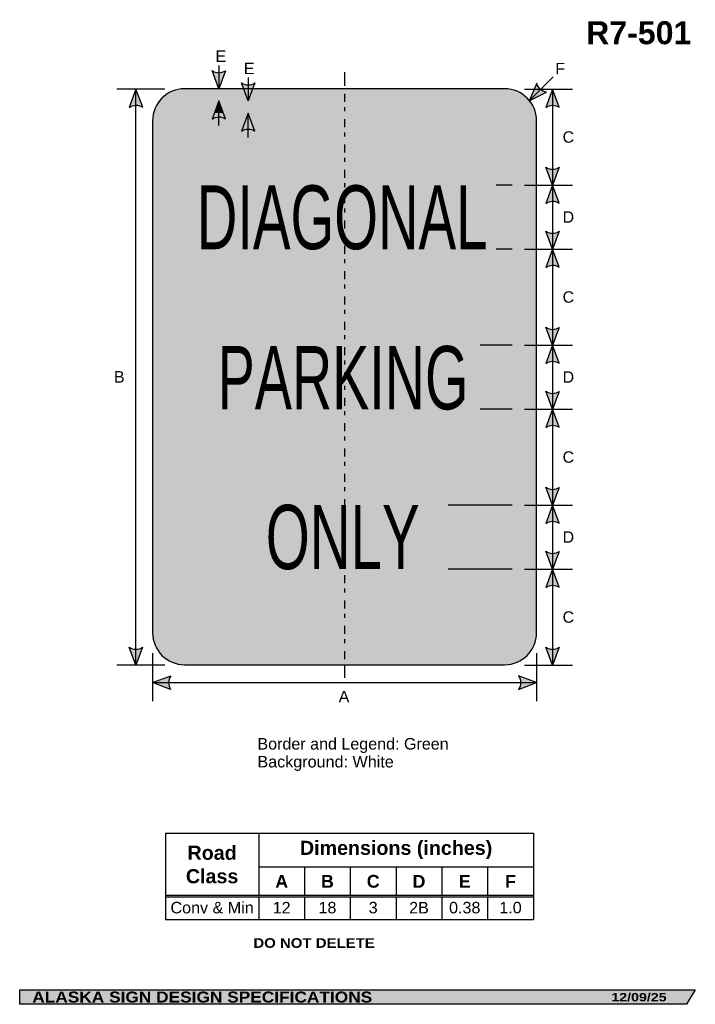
# Model space of a CAD drawing. Header units: feet. Extents: x 1.8 to 23, y 0.1 to 30.9.
import ezdxf
from ezdxf.enums import TextEntityAlignment as Align

# ---------------------------------------------------------------- set-up
doc = ezdxf.new("R2010")
doc.units = ezdxf.units.FT
doc.header["$MEASUREMENT"] = 0
doc.layers.add('Sign', color=7, linetype='Continuous')
doc.styles.add('ARIAL', font='arial.ttf')
doc.styles.add('ARIAL B', font='arialbd.ttf')
doc.styles.add('ARIAL BLACK B', font='ariblk.ttf')
doc.styles.add('ARIAL BLACK BI', font='ariblk.ttf')
doc.styles.add('FHWA SERIES B2000EX', font='txt')

# ---------------------------------------------------------------- blocks, each defined once
blk = doc.blocks.new('*T2')
at = {"color": 0, "linetype": 'ByBlock', "lineweight": -2, "transparency": 16777216}
for p, q in [((0, 0), (11.49857189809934, 0)), ((0, 0), (0, -2.694331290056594)), ((2.918571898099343, 0), (2.918571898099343, -1.942079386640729)), ((11.49857189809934, 0), (11.49857189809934, -2.694331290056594)), ((2.918571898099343, -1.049986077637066), (11.49857189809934, -1.049986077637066)), ((4.348571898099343, -1.049986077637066), (4.348571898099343, -1.942079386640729)), ((5.778571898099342, -1.049986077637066), (5.778571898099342, -1.942079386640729)), ((7.208571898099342, -1.049986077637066), (7.208571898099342, -1.942079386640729)), ((8.638571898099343, -1.049986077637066), (8.638571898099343, -1.942079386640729)), ((10.06857189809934, -1.049986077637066), (10.06857189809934, -1.942079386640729)), ((0, -1.942079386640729), (11.49857189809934, -1.942079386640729)), ((0, -1.987079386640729), (11.49857189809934, -1.987079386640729)), ((2.918571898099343, -1.987079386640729), (2.918571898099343, -2.694331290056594)), ((4.348571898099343, -1.987079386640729), (4.348571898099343, -2.694331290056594)), ((5.778571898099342, -1.987079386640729), (5.778571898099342, -2.694331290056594)), ((7.208571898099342, -1.987079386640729), (7.208571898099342, -2.694331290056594)), ((8.638571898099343, -1.987079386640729), (8.638571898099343, -2.694331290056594)), ((10.06857189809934, -1.987079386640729), (10.06857189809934, -2.694331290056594)), ((0, -2.694331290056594), (11.49857189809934, -2.694331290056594))]:
    blk.add_line(p, q, dxfattribs=at)
at = {"color": 18, "transparency": 16777216, "attachment_point": 5}
for s, insert, char_height, width, style in [('Road Class', (1.459285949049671, -0.9822896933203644), 0.4400000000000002, 2.798571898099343, 'ARIAL B'), ('Dimensions (inches)', (7.20857189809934, -0.5249930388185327), 0.4400000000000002, 8.459999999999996, 'ARIAL B'), ('A', (3.633571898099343, -1.507282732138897), 0.4, 1.309999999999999, 'ARIAL B'), ('B', (5.063571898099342, -1.507282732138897), 0.4, 1.309999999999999, 'ARIAL B'), ('C', (6.493571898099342, -1.507282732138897), 0.4, 1.309999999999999, 'ARIAL B'), ('D', (7.923571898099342, -1.507282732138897), 0.4, 1.309999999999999, 'ARIAL B'), ('E', (9.353571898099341, -1.507282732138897), 0.4, 1.309999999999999, 'ARIAL B'), ('F', (10.78357189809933, -1.507282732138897), 0.4, 1.309999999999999, 'ARIAL B'), ('Conv & Min', (1.459285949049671, -2.329455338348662), 0.36, 2.798571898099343, 'ARIAL'), ('12', (3.633571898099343, -2.329455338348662), 0.36, 1.309999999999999, 'ARIAL'), ('18', (5.063571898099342, -2.329455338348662), 0.36, 1.309999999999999, 'ARIAL'), ('3', (6.493571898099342, -2.329455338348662), 0.36, 1.309999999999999, 'ARIAL'), ('2B', (7.923571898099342, -2.329455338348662), 0.36, 1.309999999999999, 'ARIAL'), ('0.38', (9.353571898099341, -2.329455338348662), 0.36, 1.309999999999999, 'ARIAL'), ('1.0', (10.78357189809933, -2.329455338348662), 0.36, 1.309999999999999, 'ARIAL')]:
    blk.add_mtext(s, dxfattribs=dict(at, insert=insert, char_height=char_height, width=width, style=style))

msp = doc.modelspace()

# ---------------------------------------------------------------- hatches: boundary and pattern name
h = msp.add_hatch(color=256)
h.dxf.hatch_style = 1
edge = h.paths.add_edge_path()
edge.add_line((8.28328015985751, 29.2567450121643), (8.071636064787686, 28.6951499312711))
edge.add_line((8.071636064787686, 28.6951499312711), (7.861453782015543, 29.26149793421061))
edge.add_arc((8.075864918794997, 29.56956769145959), 0.3753386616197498, 235.1627615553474, 303.5461345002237)
h = msp.add_hatch(color=256)
h.dxf.hatch_style = 1
edge = h.paths.add_edge_path()
edge.add_line((5.692466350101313, 28.11792985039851), (5.480822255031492, 28.67952493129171))
edge.add_line((5.480822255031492, 28.67952493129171), (5.270639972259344, 28.11317692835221))
edge.add_arc((5.485051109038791, 27.80510717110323), 0.3753386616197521, 56.453865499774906, 124.8372384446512, ccw=False)
h = msp.add_hatch(color=256)
h.dxf.hatch_style = 1
edge = h.paths.add_edge_path()
edge.add_line((9.2015776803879, 28.87678229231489), (8.989933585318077, 28.31518721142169))
edge.add_line((8.989933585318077, 28.31518721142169), (8.779751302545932, 28.8815352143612))
edge.add_arc((8.994162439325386, 29.18960497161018), 0.3753386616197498, 235.1627615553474, 303.5461345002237)
h = msp.add_hatch(color=256)
h.dxf.hatch_style = 1
edge = h.paths.add_edge_path()
edge.add_line((18.00437863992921, 28.87292456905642), (17.77202621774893, 28.31957602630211))
edge.add_line((17.77202621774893, 28.31957602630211), (18.31399669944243, 28.58639928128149))
edge.add_arc((18.37005805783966, 28.95752760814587), 0.3753386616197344, 193.0266678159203, 261.4100407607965, ccw=False)
h = msp.add_hatch(color=256)
h.dxf.hatch_style = 1
edge = h.paths.add_edge_path()
edge.add_line((18.71083882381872, 28.11699767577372), (18.4991947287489, 28.67859275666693))
edge.add_line((18.4991947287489, 28.67859275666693), (18.28901244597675, 28.11224475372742))
edge.add_arc((18.5034235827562, 27.80417499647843), 0.3753386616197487, 56.45386549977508, 124.8372384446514, ccw=False)
h = msp.add_hatch(color=256)
h.dxf.hatch_style = 1
edge = h.paths.add_edge_path()
edge.add_line((8.283286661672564, 27.75342847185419), (8.071642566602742, 28.3150235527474))
edge.add_line((8.071642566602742, 28.3150235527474), (7.861460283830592, 27.74867554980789))
edge.add_arc((8.075871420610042, 27.4406057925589), 0.3753386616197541, 56.453865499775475, 124.83723844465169, ccw=False)
h = msp.add_hatch(color=256)
h.dxf.hatch_style = 1
edge = h.paths.add_edge_path()
edge.add_line((9.201584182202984, 27.37366030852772), (8.989940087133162, 27.93525538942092))
edge.add_line((8.989940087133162, 27.93525538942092), (8.779757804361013, 27.36890738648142))
edge.add_arc((8.994168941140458, 27.06083762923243), 0.3753386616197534, 56.45386549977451, 124.83723844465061, ccw=False)
h = msp.add_hatch(color=256)
h.dxf.hatch_style = 1
edge = h.paths.add_edge_path()
edge.add_line((18.71024271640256, 26.23953679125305), (18.49859862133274, 25.67794171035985))
edge.add_line((18.49859862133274, 25.67794171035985), (18.28841633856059, 26.24428971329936))
edge.add_arc((18.50282747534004, 26.55235947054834), 0.3753386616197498, 235.1627615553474, 303.5461345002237)
h = msp.add_hatch(color=256)
h.dxf.hatch_style = 1
edge = h.paths.add_edge_path()
edge.add_line((18.71083936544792, 25.11792983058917), (18.49919527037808, 25.67952491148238))
edge.add_line((18.49919527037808, 25.67952491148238), (18.28901298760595, 25.11317690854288))
edge.add_arc((18.50342412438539, 24.80510715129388), 0.3753386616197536, 56.45386549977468, 124.8372384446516, ccw=False)
h = msp.add_hatch(color=256)
h.dxf.hatch_style = 1
edge = h.paths.add_edge_path()
edge.add_line((18.71024307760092, 24.2395367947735), (18.4985989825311, 23.67794171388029))
edge.add_line((18.4985989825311, 23.67794171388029), (18.28841669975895, 24.24428971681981))
edge.add_arc((18.50282783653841, 24.5523594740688), 0.3753386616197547, 235.1627615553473, 303.5461345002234)
h = msp.add_hatch(color=256)
h.dxf.hatch_style = 1
edge = h.paths.add_edge_path()
edge.add_line((18.71083972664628, 23.11792983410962), (18.49919563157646, 23.67952491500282))
edge.add_line((18.49919563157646, 23.67952491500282), (18.28901334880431, 23.11317691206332))
edge.add_arc((18.50342448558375, 22.80510715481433), 0.3753386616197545, 56.45386549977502, 124.83723844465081, ccw=False)
h = msp.add_hatch(color=256)
h.dxf.hatch_style = 1
edge = h.paths.add_edge_path()
edge.add_line((18.71024361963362, 21.23823471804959), (18.4985995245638, 20.67663963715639))
edge.add_line((18.4985995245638, 20.67663963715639), (18.28841724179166, 21.2429876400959))
edge.add_arc((18.50282837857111, 21.55105739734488), 0.3753386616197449, 235.1627615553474, 303.546134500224)
h = msp.add_hatch(color=256)
h.dxf.hatch_style = 1
edge = h.paths.add_edge_path()
edge.add_line((18.71084026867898, 20.11662775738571), (18.49919617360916, 20.67822283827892))
edge.add_line((18.49919617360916, 20.67822283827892), (18.28901389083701, 20.11187483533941))
edge.add_arc((18.50342502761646, 19.80380507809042), 0.3753386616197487, 56.45386549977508, 124.8372384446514, ccw=False)
h = msp.add_hatch(color=256)
h.dxf.hatch_style = 1
edge = h.paths.add_edge_path()
edge.add_line((18.71024452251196, 19.23855880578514), (18.49860042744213, 18.67696372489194))
edge.add_line((18.49860042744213, 18.67696372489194), (18.28841814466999, 19.24331172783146))
edge.add_arc((18.50282928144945, 19.55138148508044), 0.3753386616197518, 235.1627615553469, 303.546134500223)
h = msp.add_hatch(color=256)
h.dxf.hatch_style = 1
edge = h.paths.add_edge_path()
edge.add_line((18.71084062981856, 18.11695328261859), (18.49919653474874, 18.67854836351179))
edge.add_line((18.49919653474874, 18.67854836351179), (18.28901425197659, 18.11220036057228))
edge.add_arc((18.50342538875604, 17.80413060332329), 0.3753386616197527, 56.453865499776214, 124.83723844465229, ccw=False)
h = msp.add_hatch(color=256)
h.dxf.hatch_style = 1
edge = h.paths.add_edge_path()
edge.add_line((18.71024452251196, 16.23888576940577), (18.49860042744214, 15.67729068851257))
edge.add_line((18.49860042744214, 15.67729068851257), (18.28841814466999, 16.24363869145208))
edge.add_arc((18.50282928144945, 16.55170844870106), 0.3753386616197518, 235.1627615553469, 303.5461345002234)
h = msp.add_hatch(color=256)
h.dxf.hatch_style = 1
edge = h.paths.add_edge_path()
edge.add_line((18.71084117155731, 15.11727880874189), (18.49919707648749, 15.67887388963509))
edge.add_line((18.49919707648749, 15.67887388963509), (18.28901479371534, 15.11252588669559))
edge.add_arc((18.50342593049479, 14.8044561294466), 0.3753386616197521, 56.453865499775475, 124.83723844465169, ccw=False)
h = msp.add_hatch(color=256)
h.dxf.hatch_style = 1
edge = h.paths.add_edge_path()
edge.add_line((18.7102448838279, 14.23823473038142), (18.49860078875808, 13.67663964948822))
edge.add_line((18.49860078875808, 13.67663964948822), (18.28841850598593, 14.24298765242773))
edge.add_arc((18.50282964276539, 14.55105740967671), 0.3753386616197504, 235.1627615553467, 303.546134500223)
h = msp.add_hatch(color=256)
h.dxf.hatch_style = 1
edge = h.paths.add_edge_path()
edge.add_line((18.71084153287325, 13.11662776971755), (18.49919743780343, 13.67822285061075))
edge.add_line((18.49919743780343, 13.67822285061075), (18.28901515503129, 13.11187484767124))
edge.add_arc((18.50342629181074, 12.80380509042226), 0.3753386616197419, 56.45386549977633, 124.8372384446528, ccw=False)
h = msp.add_hatch(color=256)
h.dxf.hatch_style = 1
edge = h.paths.add_edge_path()
edge.add_line((5.691869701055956, 11.24214097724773), (5.480225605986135, 10.68054589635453))
edge.add_line((5.480225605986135, 10.68054589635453), (5.27004332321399, 11.24689389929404))
edge.add_arc((5.484454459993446, 11.55496365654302), 0.3753386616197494, 235.162761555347, 303.5461345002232)
h = msp.add_hatch(color=256)
h.dxf.hatch_style = 1
edge = h.paths.add_edge_path()
edge.add_line((18.71084207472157, 11.23953681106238), (18.49919797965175, 10.67794173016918))
edge.add_line((18.49919797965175, 10.67794173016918), (18.2890156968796, 11.24428973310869))
edge.add_arc((18.50342683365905, 11.55235949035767), 0.3753386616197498, 235.1627615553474, 303.5461345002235)
h = msp.add_hatch(color=256)
h.dxf.hatch_style = 1
edge = h.paths.add_edge_path()
edge.add_line((6.564992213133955, 9.9258882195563), (6.003608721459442, 10.13809291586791))
edge.add_line((6.003608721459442, 10.13809291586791), (6.570166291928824, 10.34770964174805))
edge.add_arc((6.878021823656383, 10.13299102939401), 0.3753386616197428, 145.1055563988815, 213.4889293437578)
h = msp.add_hatch(color=256)
h.dxf.hatch_style = 1
edge = h.paths.add_edge_path()
edge.add_line((17.44038329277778, 9.925888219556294), (18.0017667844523, 10.13809291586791))
edge.add_line((18.0017667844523, 10.13809291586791), (17.43520921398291, 10.34770964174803))
edge.add_arc((17.12735368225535, 10.13299102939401), 0.375338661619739, -33.48892934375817, 34.89444360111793, ccw=False)
at = {"layer": 'Sign', "true_color": 0xffffff}
h = msp.add_hatch(color=7, dxfattribs=at)
edge = h.paths.add_edge_path(flags=0)
edge.add_spline(control_points=[(7.001766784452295, 28.69514993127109), (7.001766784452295, 28.69514993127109), (17.0017667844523, 28.69514993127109), (17.0017667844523, 28.69514993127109), (17.5536818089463, 28.69514993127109), (18.0017667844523, 28.24706495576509), (18.0017667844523, 27.69514993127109), (18.0017667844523, 27.69514993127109), (18.0017667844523, 11.69514993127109), (18.0017667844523, 11.69514993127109), (18.0017667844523, 11.14323490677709), (17.5536818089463, 10.69514993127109), (17.0017667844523, 10.69514993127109), (17.0017667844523, 10.69514993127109), (7.001766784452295, 10.69514993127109), (7.001766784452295, 10.69514993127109), (6.449851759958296, 10.69514993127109), (6.001766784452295, 11.14323490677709), (6.001766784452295, 11.69514993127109), (6.001766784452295, 11.69514993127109), (6.001766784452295, 27.69514993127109), (6.001766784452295, 27.69514993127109), (6.001766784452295, 28.24706495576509), (6.449851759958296, 28.69514993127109), (7.001766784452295, 28.69514993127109)], knot_values=[0, 0, 0, 0, 1, 1, 1, 2, 2, 2, 3, 3, 3, 4, 4, 4, 5, 5, 5, 6, 6, 6, 7, 7, 7, 8, 8, 8, 8], degree=3, periodic=0)
at = {"layer": 'Sign', "true_color": 0x00773b}
h = msp.add_hatch(color=116, dxfattribs=at)
edge = h.paths.add_edge_path(flags=0)
edge.add_spline(control_points=[(7.181766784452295, 28.31514993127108), (7.181766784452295, 28.31514993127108), (16.8217667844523, 28.31514993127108), (16.8217667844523, 28.31514993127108), (17.2632988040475, 28.31514993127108), (17.62176678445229, 27.95668195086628), (17.62176678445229, 27.51514993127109), (17.62176678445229, 27.51514993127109), (17.62176678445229, 11.87514993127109), (17.62176678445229, 11.87514993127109), (17.62176678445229, 11.43361791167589), (17.2632988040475, 11.07514993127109), (16.8217667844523, 11.07514993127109), (16.8217667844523, 11.07514993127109), (7.181766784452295, 11.07514993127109), (7.181766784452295, 11.07514993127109), (6.740234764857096, 11.07514993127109), (6.381766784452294, 11.43361791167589), (6.381766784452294, 11.87514993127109), (6.381766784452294, 11.87514993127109), (6.381766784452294, 27.51514993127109), (6.381766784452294, 27.51514993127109), (6.381766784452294, 27.95668195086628), (6.740234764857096, 28.31514993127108), (7.181766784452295, 28.31514993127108)], knot_values=[0, 0, 0, 0, 1, 1, 1, 2, 2, 2, 3, 3, 3, 4, 4, 4, 5, 5, 5, 6, 6, 6, 7, 7, 7, 8, 8, 8, 8], degree=3, periodic=0)
at = {"layer": 'Sign', "true_color": 0xffffff}
msp.add_hatch(color=7, dxfattribs=at).paths.add_polyline_path([(8.071642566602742, 28.3150235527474), (8.214798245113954, 27.93516166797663), (7.93067256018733, 27.93517192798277)])
h = msp.add_hatch(color=7, dxfattribs=at)
edge = h.paths.add_edge_path(flags=0)
edge.add_spline(control_points=[(7.361766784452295, 27.93514993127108), (7.361766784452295, 27.93514993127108), (16.6417667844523, 27.93514993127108), (16.6417667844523, 27.93514993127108), (16.9729157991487, 27.93514993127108), (17.2417667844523, 27.66629894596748), (17.2417667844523, 27.33514993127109), (17.2417667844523, 27.33514993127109), (17.2417667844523, 12.05514993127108), (17.2417667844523, 12.05514993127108), (17.2417667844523, 11.72400091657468), (16.9729157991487, 11.45514993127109), (16.6417667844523, 11.45514993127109), (16.6417667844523, 11.45514993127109), (7.361766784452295, 11.45514993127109), (7.361766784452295, 11.45514993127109), (7.030617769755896, 11.45514993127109), (6.761766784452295, 11.72400091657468), (6.761766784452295, 12.05514993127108), (6.761766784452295, 12.05514993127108), (6.761766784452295, 27.33514993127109), (6.761766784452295, 27.33514993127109), (6.761766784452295, 27.66629894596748), (7.030617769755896, 27.93514993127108), (7.361766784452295, 27.93514993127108)], knot_values=[0, 0, 0, 0, 1, 1, 1, 2, 2, 2, 3, 3, 3, 4, 4, 4, 5, 5, 5, 6, 6, 6, 7, 7, 7, 8, 8, 8, 8], degree=3, periodic=0)
at = {"layer": 'Sign', "true_color": 0x000000}
msp.add_hatch(color=18, dxfattribs=at).paths.add_polyline_path([(1.849843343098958, 0.5334339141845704), (22.96048863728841, 0.5334339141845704), (22.68751589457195, 0.0835787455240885), (1.850542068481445, 0.0835787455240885)], flags=0)

# ---------------------------------------------------------------- linework, layer by layer
for p, q in [((6.40232831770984, 5.432414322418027), (17.90090021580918, 5.432414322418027)), ((6.402328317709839, 3.49639172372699), (17.90090021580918, 3.49639172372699)), ((6.402328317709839, 3.438253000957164), (17.90090021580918, 3.438253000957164))]:
    msp.add_line(p, q)
for points in [[(8.28328015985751, 29.2567450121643), (8.071636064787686, 28.6951499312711), (7.861453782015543, 29.26149793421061, 0.307560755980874), (8.28328015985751, 29.2567450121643, 4.141293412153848)], [(5.692466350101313, 28.11792985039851), (5.480822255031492, 28.67952493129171), (5.270639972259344, 28.11317692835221, -0.307560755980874), (5.692466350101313, 28.11792985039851, -4.141293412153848)], [(9.2015776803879, 28.87678229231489), (8.989933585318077, 28.31518721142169), (8.779751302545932, 28.8815352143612, 0.307560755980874), (9.2015776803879, 28.87678229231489, 4.141293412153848)], [(18.00437863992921, 28.87292456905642), (17.77202621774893, 28.31957602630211), (18.31399669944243, 28.58639928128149, -0.307560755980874), (18.00437863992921, 28.87292456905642, -4.141293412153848)], [(18.71083882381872, 28.11699767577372), (18.4991947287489, 28.67859275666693), (18.28901244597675, 28.11224475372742, -0.307560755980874), (18.71083882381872, 28.11699767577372, -4.141293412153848)], [(8.283286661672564, 27.75342847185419), (8.071642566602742, 28.3150235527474), (7.861460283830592, 27.74867554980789, -0.307560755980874), (8.283286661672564, 27.75342847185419, -4.141293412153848)], [(9.201584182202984, 27.37366030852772), (8.989940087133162, 27.93525538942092), (8.779757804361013, 27.36890738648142, -0.307560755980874), (9.201584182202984, 27.37366030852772, -4.141293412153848)], [(18.71024271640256, 26.23953679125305), (18.49859862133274, 25.67794171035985), (18.28841633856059, 26.24428971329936, 0.307560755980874), (18.71024271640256, 26.23953679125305, 4.141293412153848)], [(18.71083936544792, 25.11792983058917), (18.49919527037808, 25.67952491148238), (18.28901298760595, 25.11317690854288, -0.307560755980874), (18.71083936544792, 25.11792983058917, -4.141293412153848)], [(18.71024307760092, 24.2395367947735), (18.4985989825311, 23.67794171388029), (18.28841669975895, 24.24428971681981, 0.307560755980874), (18.71024307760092, 24.2395367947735, 4.141293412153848)], [(18.71083972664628, 23.11792983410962), (18.49919563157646, 23.67952491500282), (18.28901334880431, 23.11317691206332, -0.307560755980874), (18.71083972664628, 23.11792983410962, -4.141293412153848)], [(18.71024361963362, 21.23823471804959), (18.4985995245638, 20.67663963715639), (18.28841724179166, 21.2429876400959, 0.307560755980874), (18.71024361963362, 21.23823471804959, 4.141293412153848)], [(18.71084026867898, 20.11662775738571), (18.49919617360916, 20.67822283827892), (18.28901389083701, 20.11187483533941, -0.307560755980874), (18.71084026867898, 20.11662775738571, -4.141293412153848)], [(18.71024452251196, 19.23855880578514), (18.49860042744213, 18.67696372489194), (18.28841814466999, 19.24331172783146, 0.307560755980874), (18.71024452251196, 19.23855880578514, 4.141293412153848)], [(18.71084062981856, 18.11695328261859), (18.49919653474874, 18.67854836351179), (18.28901425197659, 18.11220036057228, -0.307560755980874), (18.71084062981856, 18.11695328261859, -4.141293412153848)], [(18.71024452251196, 16.23888576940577), (18.49860042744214, 15.67729068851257), (18.28841814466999, 16.24363869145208, 0.307560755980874), (18.71024452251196, 16.23888576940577, 4.141293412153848)], [(18.71084117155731, 15.11727880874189), (18.49919707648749, 15.67887388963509), (18.28901479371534, 15.11252588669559, -0.307560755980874), (18.71084117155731, 15.11727880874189, -4.141293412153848)], [(18.7102448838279, 14.23823473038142), (18.49860078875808, 13.67663964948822), (18.28841850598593, 14.24298765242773, 0.307560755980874), (18.7102448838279, 14.23823473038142, 4.141293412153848)], [(18.71084153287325, 13.11662776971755), (18.49919743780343, 13.67822285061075), (18.28901515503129, 13.11187484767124, -0.307560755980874), (18.71084153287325, 13.11662776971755, -4.141293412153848)], [(5.691869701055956, 11.24214097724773), (5.480225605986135, 10.68054589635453), (5.27004332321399, 11.24689389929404, 0.307560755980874), (5.691869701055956, 11.24214097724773, 4.141293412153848)], [(18.71084207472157, 11.23953681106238), (18.49919797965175, 10.67794173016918), (18.2890156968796, 11.24428973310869, 0.307560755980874), (18.71084207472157, 11.23953681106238, 4.141293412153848)], [(6.564992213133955, 9.9258882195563), (6.003608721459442, 10.13809291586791), (6.570166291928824, 10.34770964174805, 0.307560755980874), (6.564992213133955, 9.9258882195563, 4.141293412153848)], [(17.44038329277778, 9.925888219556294), (18.0017667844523, 10.13809291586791), (17.43520921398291, 10.34770964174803, -0.307560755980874), (17.44038329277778, 9.925888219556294, -4.141293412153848)]]:
    msp.add_lwpolyline(points, format="xyb")
at = {"layer": 'Sign', "color": 18, "lineweight": -3, "true_color": 0x000000}
for p, q in [((8.071636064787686, 29.41650409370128), (8.071636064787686, 28.6951499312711)), ((8.989933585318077, 29.0467124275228), (8.989933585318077, 28.31518721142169)), ((17.77202621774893, 28.31957602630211), (18.51585859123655, 29.06340839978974)), ((6.381863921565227, 28.67952493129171), (4.881863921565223, 28.67952493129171)), ((5.480822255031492, 10.68212909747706), (5.480822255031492, 28.68212909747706)), ((17.62028847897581, 28.67952493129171), (19.12028847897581, 28.67952493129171)), ((18.4991947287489, 28.67859275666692), (18.49919797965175, 10.67794173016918)), ((8.071642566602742, 27.54996763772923), (8.071642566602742, 28.3150235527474)), ((8.989940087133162, 27.17171421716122), (8.989940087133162, 27.93525538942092)), ((17.24268431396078, 25.6801759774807), (16.74268431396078, 25.6801759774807)), ((17.62159056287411, 25.67952491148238), (19.12159056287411, 25.67952491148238)), ((17.24187094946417, 23.68017597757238), (16.74187094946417, 23.68017597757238)), ((17.62159056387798, 23.67952491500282), (19.12159056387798, 23.67952491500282)), ((17.24268431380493, 20.67887389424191), (16.24268431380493, 20.67887389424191)), ((17.62159056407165, 20.67822283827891), (19.12159056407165, 20.67822283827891)), ((17.24135011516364, 18.67887389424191), (16.24135011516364, 18.67887389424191)), ((17.62159056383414, 18.67854836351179), (19.12159056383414, 18.67854836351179)), ((17.24268431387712, 15.67887389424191), (15.24268431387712, 15.67887389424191)), ((17.62159056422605, 15.67887388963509), (19.12159056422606, 15.67887388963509)), ((17.24187094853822, 13.67887389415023), (15.24187094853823, 13.67887389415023)), ((17.6212650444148, 13.67822285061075), (19.1212650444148, 13.67822285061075)), ((6.001766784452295, 11.05996791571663), (6.001766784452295, 9.559967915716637)), ((18.0017667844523, 11.05996791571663), (18.0017667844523, 9.559967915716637)), ((6.381863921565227, 10.67952493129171), (4.881863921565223, 10.67952493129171)), ((17.62028847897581, 10.67952493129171), (19.12028847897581, 10.67952493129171)), ((6.003608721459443, 10.13809291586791), (18.00360872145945, 10.13809291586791))]:
    msp.add_line(p, q, dxfattribs=at)
at = {"layer": 'Sign'}
msp.add_line((22.18774604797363, 26.6409428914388), (22.18774604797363, 26.6409428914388), dxfattribs=at)
at = {"layer": 'Sign', "color": 250, "lineweight": -3, "true_color": 0x1f1a17}
msp.add_line((22.18774604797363, 26.6409428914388), (22.18774604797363, 26.6409428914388), dxfattribs=at)
at = {"layer": 'Sign', "color": 18, "lineweight": -3, "true_color": 0x000000}
for points in [[(12.0017667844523, 29.21270121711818), (12.0017667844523, 28.79048881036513)], [(12.0017667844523, 28.54048881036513), (12.0017667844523, 28.29048881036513)], [(12.0017667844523, 28.12382214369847), (12.0017667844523, 27.99882214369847)], [(12.0017667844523, 27.74882214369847), (12.0017667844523, 27.49882214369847)], [(12.0017667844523, 27.3321554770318), (12.0017667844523, 27.20715547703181)], [(12.0017667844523, 26.9571554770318), (12.0017667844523, 26.7071554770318)], [(12.0017667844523, 26.54048881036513), (12.0017667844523, 26.41548881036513)], [(12.0017667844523, 26.16548881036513), (12.0017667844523, 25.91548881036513)], [(12.0017667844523, 25.74882214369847), (12.0017667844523, 25.62382214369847)], [(12.0017667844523, 25.37382214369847), (12.0017667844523, 25.12382214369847)], [(12.0017667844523, 24.95715547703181), (12.0017667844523, 24.8321554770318)], [(12.0017667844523, 24.58215547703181), (12.0017667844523, 24.33215547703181)], [(12.0017667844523, 24.16548881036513), (12.0017667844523, 24.04048881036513)], [(12.0017667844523, 23.79048881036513), (12.0017667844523, 23.54048881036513)], [(12.0017667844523, 23.37382214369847), (12.0017667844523, 23.24882214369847)], [(12.0017667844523, 22.99882214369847), (12.0017667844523, 22.74882214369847)], [(12.0017667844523, 22.5821554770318), (12.0017667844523, 22.45715547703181)], [(12.0017667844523, 22.2071554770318), (12.0017667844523, 21.9571554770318)], [(12.0017667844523, 21.79048881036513), (12.0017667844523, 21.66548881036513)], [(12.0017667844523, 21.41548881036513), (12.0017667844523, 21.16548881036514)], [(12.0017667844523, 20.99882214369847), (12.0017667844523, 20.87382214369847)], [(12.0017667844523, 20.62382214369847), (12.0017667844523, 20.37382214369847)], [(12.0017667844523, 20.2071554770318), (12.0017667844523, 20.0821554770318)], [(12.0017667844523, 19.8321554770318), (12.0017667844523, 19.5821554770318)], [(12.0017667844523, 19.41548881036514), (12.0017667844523, 19.29048881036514)], [(12.0017667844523, 19.04048881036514), (12.0017667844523, 18.79048881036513)], [(12.0017667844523, 18.62382214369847), (12.0017667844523, 18.49882214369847)], [(12.0017667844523, 18.24882214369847), (12.0017667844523, 17.99882214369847)], [(12.0017667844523, 17.8321554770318), (12.0017667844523, 17.7071554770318)], [(12.0017667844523, 17.4571554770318), (12.0017667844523, 17.2071554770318)], [(12.0017667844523, 17.04048881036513), (12.0017667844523, 16.91548881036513)], [(12.0017667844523, 16.66548881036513), (12.0017667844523, 16.41548881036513)], [(12.0017667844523, 16.24882214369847), (12.0017667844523, 16.12382214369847)], [(12.0017667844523, 15.87382214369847), (12.0017667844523, 15.62382214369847)], [(12.0017667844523, 15.4571554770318), (12.0017667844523, 15.3321554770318)], [(12.0017667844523, 15.0821554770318), (12.0017667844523, 14.8321554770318)], [(12.0017667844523, 14.66548881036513), (12.0017667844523, 14.54048881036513)], [(12.0017667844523, 14.29048881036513), (12.0017667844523, 14.04048881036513)], [(12.0017667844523, 13.87382214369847), (12.0017667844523, 13.74882214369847)], [(12.0017667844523, 13.49882214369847), (12.0017667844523, 13.24882214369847)], [(12.0017667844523, 13.0821554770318), (12.0017667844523, 12.9571554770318)], [(12.0017667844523, 12.7071554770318), (12.0017667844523, 12.4571554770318)], [(12.0017667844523, 12.29048881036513), (12.0017667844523, 12.16548881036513)], [(12.0017667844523, 11.91548881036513), (12.0017667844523, 11.66548881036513)], [(12.0017667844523, 11.49882214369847), (12.0017667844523, 11.37382214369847)], [(12.0017667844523, 11.12382214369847), (12.0017667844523, 10.87382214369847)], [(12.0017667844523, 10.7071554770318), (12.0017667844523, 10.28494307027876)]]:
    msp.add_lwpolyline(points, dxfattribs=at)
at = {"layer": 'Sign', "color": 250, "lineweight": -3, "true_color": 0x1f1a17}
msp.add_lwpolyline([(1.849843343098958, 0.5334339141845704), (22.96048863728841, 0.5334339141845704), (22.68751589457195, 0.0835787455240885), (1.850542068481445, 0.0835787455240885)], close=True, dxfattribs=at)
at = {"layer": 'Sign', "color": 18, "lineweight": -3, "true_color": 0x000000}
msp.add_open_spline([(7.001766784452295, 28.69514993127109), (7.001766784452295, 28.69514993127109), (17.0017667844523, 28.69514993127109), (17.0017667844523, 28.69514993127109), (17.5536818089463, 28.69514993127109), (18.0017667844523, 28.24706495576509), (18.0017667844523, 27.69514993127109), (18.0017667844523, 27.69514993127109), (18.0017667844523, 11.69514993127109), (18.0017667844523, 11.69514993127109), (18.0017667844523, 11.14323490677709), (17.5536818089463, 10.69514993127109), (17.0017667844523, 10.69514993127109), (17.0017667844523, 10.69514993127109), (7.001766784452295, 10.69514993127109), (7.001766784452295, 10.69514993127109), (6.449851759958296, 10.69514993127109), (6.001766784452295, 11.14323490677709), (6.001766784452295, 11.69514993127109), (6.001766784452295, 11.69514993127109), (6.001766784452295, 27.69514993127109), (6.001766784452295, 27.69514993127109), (6.001766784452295, 28.24706495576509), (6.449851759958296, 28.69514993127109), (7.001766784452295, 28.69514993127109)], degree=3, knots=[0, 0, 0, 0, 1, 1, 1, 2, 2, 2, 3, 3, 3, 4, 4, 4, 5, 5, 5, 6, 6, 6, 7, 7, 7, 8, 8, 8, 8], dxfattribs=at)

# ---------------------------------------------------------------- block references
msp.add_blockref('*T2', (6.40232831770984, 5.432414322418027))

# ---------------------------------------------------------------- texts
at = {"layer": 'Sign', "color": 18, "true_color": 0x000000}
for s, height, style, p, p2 in [('R7-501', 0.7180496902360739, 'ARIAL B', (19.54746101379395, 30.08631991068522), (22.83746085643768, 30.08631991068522)), ('E', 0.359524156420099, 'ARIAL', (7.968559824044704, 29.53095720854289), (8.303559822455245, 29.53095720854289)), ('E', 0.3595241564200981, 'ARIAL', (8.852350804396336, 29.15074887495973), (9.187350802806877, 29.15074887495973)), ('F', 0.3574180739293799, 'ARIAL', (18.58510011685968, 29.1455405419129), (18.89010012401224, 29.1455405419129)), ('C', 0.3568357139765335, 'ARIAL', (18.81426678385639, 27.00859275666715), (19.1742667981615, 27.00859275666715)), ('D', 0.3568357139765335, 'ARIAL', (18.81426678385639, 24.50859275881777), (19.1742667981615, 24.50859275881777)), ('C', 0.3568357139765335, 'ARIAL', (18.81426678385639, 22.00859276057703), (19.1742667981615, 22.00859276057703)), ('B', 0.3595241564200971, 'ARIAL', (4.793433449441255, 19.51212909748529), (5.128433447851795, 19.51212909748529)), ('D', 0.3568357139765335, 'ARIAL', (18.81426678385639, 19.50859276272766), (19.1742667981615, 19.50859276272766)), ('C', 0.3568357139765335, 'ARIAL', (18.81426678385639, 17.00794172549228), (19.1742667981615, 17.00794172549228)), ('D', 0.3568357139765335, 'ARIAL', (18.81426678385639, 14.50794172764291), (19.1742667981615, 14.50794172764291)), ('C', 0.3568357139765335, 'ARIAL', (18.81426678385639, 12.0079417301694), (19.1742667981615, 12.0079417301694)), ('A', 0.3587363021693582, 'ARIAL', (11.8163333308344, 9.520540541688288), (12.15133332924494, 9.520540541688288)), ('Border and Legend: Green', 0.3594906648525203, 'ARIAL', (9.277891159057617, 8.04549928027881), (15.25289084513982, 8.04549928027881)), ('Background: White', 0.3609293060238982, 'ARIAL', (9.277891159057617, 7.485499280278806), (13.53789101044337, 7.485499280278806))]:
    msp.add_text(s, height=height, dxfattribs=dict(at, style=style)).set_placement(p, p2, align=Align.ALIGNED)
at = {"layer": 'Sign', "color": 116, "true_color": 0x00773b, "style": 'FHWA SERIES B2000EX'}
for s, height, p, p2 in [('DIAGONAL', 1.995299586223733, (7.381412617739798, 23.68063431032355), (16.4637457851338, 23.68063431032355)), ('PARKING', 1.980774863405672, (8.035329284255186, 18.67450931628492), (15.86845455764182, 18.67450931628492)), ('ONLY', 2.007853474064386, (9.539600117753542, 13.68232182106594), (14.34755840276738, 13.68232182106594))]:
    msp.add_text(s, height=height, dxfattribs=at).set_placement(p, p2, align=Align.ALIGNED)
at = {"layer": 'Sign', "color": 7, "true_color": 0xffffff}
for s, height, style, p, p2 in [('DO NOT DELETE', 0.3019201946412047, 'ARIAL BLACK B', (9.150548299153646, 1.848265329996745), (12.94638125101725, 1.848265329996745)), ('ALASKA SIGN DESIGN SPECIFICATIONS', 0.3425891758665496, 'ARIAL BLACK BI', (2.242661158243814, 0.1390355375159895), (12.86432774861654, 0.1390355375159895)), ('12/09/25', 0.2611908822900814, 'ARIAL BLACK BI', (20.33736292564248, 0.176084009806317), (22.06236300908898, 0.176084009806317))]:
    msp.add_text(s, height=height, dxfattribs=dict(at, style=style)).set_placement(p, p2, align=Align.ALIGNED)

doc.saveas('drawing.dxf')
